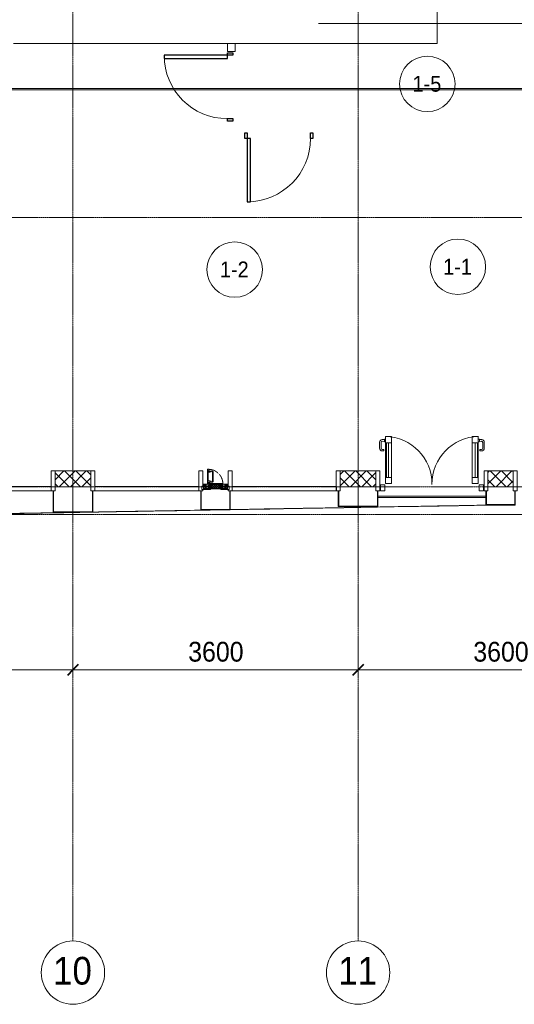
# Model space of a CAD drawing. Header units: millimetres. Extents: x 5617 to 113704, y 7718 to 156189.
# Tile 35 of 48: x 63501 to 69747, y 53364 to 65800. Entities that reach past the tile are written whole.
import ezdxf

# ---------------------------------------------------------------- set-up
doc = ezdxf.new("R2010")
doc.units = ezdxf.units.MM
for name, pattern in [('-D1-02х01', [3, 2, -1]), ('ADSK_Линия сетки', [25, 20, -2.5, 0, -2.5]), ('Линия сетки', [25, 20, -2.5, 0, -2.5])]:
    doc.linetypes.add(name, pattern=pattern)
for name, color, linetype, lineweight in [('Двери', 7, 'Continuous', 18), ('Импосты витража', 7, 'Continuous', 18), ('Каркас_Импост', 7, 'Continuous', 30), ('Колонны', 7, 'Continuous', 18), ('Марки помещений', 7, 'Continuous', 20), ('Ограждение', 7, 'Continuous', 18), ('Окна', 7, 'Continuous', 18), ('Оси', 7, 'Continuous', 9), ('Панели витража', 7, 'Continuous', 18), ('Перекрытия', 7, 'Continuous', 18), ('Поручни', 7, 'Continuous', 18), ('Размеры', 7, 'Continuous', 9), ('Размеры-100', 7, 'Continuous', 9), ('Стены', 7, 'Continuous', 18), ('Стены разрез', 7, 'Continuous', 40), ('Форма', 7, 'Continuous', 18), ('Формообразующий элемент-перекрытие', 7, 'Continuous', 18), ('Элементы узлов', 7, 'Continuous', 18)]:
    doc.layers.add(name, color=color, linetype=linetype, lineweight=lineweight)
doc.styles.add('Arial', font='arial.ttf', dxfattribs={"width": 0.9, "height": 250})
doc.styles.add('Arial_1', font='arial.ttf', dxfattribs={"width": 0.9, "height": 350})
doc.styles.add('Arial_3', font='arial.ttf', dxfattribs={"width": 0.9, "height": 200})
doc.dimstyles.new('Основной_2_5_мм', dxfattribs={"dimscale": 304.8, "dimtxt": 255.06485, "dimasz": 0.463911, "dimexe": 0.492126, "dimexo": 0.492126, "dimgap": 0.098425, "dimtad": 1, "dimdec": 0, "dimdsep": 46, "dimtxsty": 'Arial', "dimblk1": 'OBLIQUE', "dimblk2": 'OBLIQUE', "dimsah": 1, "dimcen": 0.09, "dimdle": 0.492126, "dimazin": 2, "dimtfac": 1, "dimtdec": 4, "dimtix": 1, "dimtmove": 0, "dimatfit": 3, "dimfxl": 1, "dimtvp": 1, "dimtolj": 1, "dimtzin": 0, "dimlwd": 20, "dimlwe": 20, "dimarcsym": 2})
pattern_1 = [(45, (0, 0), (-70.71068, 70.71068), []), (135, (0, 0), (-70.71068, -70.71068), [])]

# ---------------------------------------------------------------- blocks, each defined once
blk = doc.blocks.new('A_DOR_Door - Вн_3_Одинарная_900x2100-2781726-МКСС_K1_L02_4_800_')
at = {"layer": 'Двери', "color": 254, "lineweight": 30, "true_color": 0xcccccc}
for p, q in [((-430, 20), (-400, 20)), ((-430, -50), (-430, 20)), ((-400, 20), (-400, -50)), ((400, -50), (400, 20)), ((400, 20), (430, 20)), ((430, 20), (430, -50)), ((-400, -50), (-430, -50)), ((-400, -50), (-400, -850)), ((-360, -50), (-400, -50)), ((-400, -50), (-400, -850)), ((-360, -850), (-360, -50)), ((430, -50), (400, -50)), ((-400, -850), (-360, -850))]:
    blk.add_line(p, q, dxfattribs=at)
at = {"layer": 'Двери', "color": 254, "lineweight": 9, "true_color": 0xe5e5e5}
blk.add_arc((-400, -50), 800, 270, 0, dxfattribs=at)
blk = doc.blocks.new('135_SLK_K1_AR_rvt-1-МКСС_K1_L02_4_800_')
at = {"layer": 'Перекрытия', "color": 254, "true_color": 0xcccccc}
for p, q in [((51350, 67700), (51350, 65500)), ((48700, 65500), (46000, 65500)), ((51350, 65500), (48800, 65500))]:
    blk.add_line(p, q, dxfattribs=at)
at = {"layer": 'Стены', "color": 254, "true_color": 0xcccccc}
for p, q in [((49850, 65750), (51350, 65750)), ((52700, 65750), (49850, 65750)), ((49850, 65750), (52700, 65750)), ((51350, 65750), (49850, 65750)), ((49850, 65750), (49850, 65750)), ((49850, 65750), (49850, 65750)), ((48700, 65400), (48700, 65500)), ((48700, 65500), (48800, 65500)), ((48800, 65500), (48800, 65400)), ((48700, 65400), (48800, 65400))]:
    blk.add_line(p, q, dxfattribs=at)
at = {"layer": 'Двери', "color": 254, "lineweight": 18, "true_color": 0xcccccc, "rotation": 269.9999999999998}
blk.add_blockref('A_DOR_Door - Вн_3_Одинарная_900x2100-2781726-МКСС_K1_L02_4_800_', (48750, 64950), dxfattribs=at)
at = {"layer": 'Двери', "color": 254, "lineweight": 18, "true_color": 0xcccccc}
blk.add_blockref('A_DOR_Door - Вн_3_Одинарная_900x2100-2781726-МКСС_K1_L02_4_800_', (49350, 64350), dxfattribs=at)
blk = doc.blocks.new('System Panel - A_PAN_Glass-7449970-МКСС_K1_L02_4_800_')
at = {"layer": 'Панели витража', "color": 254, "lineweight": 5, "true_color": 0xcccccc}
for p, q in [((657.5, 0), (-657.5, 0)), ((-657.5, 0), (-657.5, -55)), ((657.5, -55), (657.5, 0)), ((-657.5, -55), (657.5, -55))]:
    blk.add_line(p, q, dxfattribs=at)
blk = doc.blocks.new('Rectangular Mullion - R_StandardFrame_50Wx250H-V22-МКСС_K1_L02_4_800_')
at = {"layer": 'Импосты витража', "color": 254, "lineweight": 5, "true_color": 0xcccccc}
for p, q in [((-25, 0), (-25, 250)), ((-25, 250), (25, 250)), ((25, 250), (25, 0)), ((0, 0), (-25, 0)), ((25, 0), (5, 0))]:
    blk.add_line(p, q, dxfattribs=at)
blk = doc.blocks.new('Rectangular Mullion - R_StandardFrame_50Wx250H-7449967-МКСС_K1_L02_4_800_')
at = {"layer": 'Импосты витража', "color": 254, "lineweight": 5, "true_color": 0xcccccc}
for p, q in [((-25, 0), (-25, 250)), ((-25, 250), (25, 250)), ((25, 250), (25, 0)), ((-5, 0), (-25, 0)), ((25, 0), (0, 0))]:
    blk.add_line(p, q, dxfattribs=at)
blk = doc.blocks.new('A_PAN_Створка - 383мм П-7_2-V26-МКСС_K1_L02_4_800_')
at = {"layer": 'Панели витража', "lineweight": 5, "true_color": 0xcccccc}
h = blk.add_hatch(dxfattribs=at)
h.set_pattern_fill('FP_7', color=254, style=0, pattern_type=2)
h.set_pattern_definition([(225, (48550, 59850), (14.1421356, -14.1421356), []), (315, (48550, 59850), (14.1421356, 14.1421356), [])])
h.paths.add_polyline_path([(-45, -32), (-55, -32), (-55, -34), (-57, -36), (-57, -61), (-55, -63), (-54, -83), (55, -82), (55, -63), (57, -61), (57, -36), (55, -34), (55, -32)])
at = {"layer": 'Окна', "color": 254, "lineweight": 5, "true_color": 0xcccccc}
for p, q in [((-68, -17), (-171, -17)), ((-171, -17), (-171, -57)), ((-171, -18), (-153, -18)), ((-171, -55), (-152, -55)), ((-171, -57), (-156, -57)), ((-153, -18), (-152, -20)), ((-153, -60), (-153, -74)), ((-153, -74), (-150, -74)), ((-152, -20), (-152, -74)), ((-150, -17), (-150, -29)), ((-132, -19), (-150, -19)), ((-150, -29), (-132, -29)), ((-150, -34), (-150, -68)), ((-136, -34), (-150, -34)), ((-136, -52), (-150, -52)), ((-150, -57), (-132, -57)), ((-150, -68), (-144, -68)), ((-150, -70), (-150, -74)), ((-145, -70), (-150, -70)), ((-150, -74), (-150, -84)), ((-150, -84), (-78, -84)), ((-149, -81), (-149, -83)), ((-144, -81), (-149, -81)), ((-149, -83), (-132, -83)), ((-145, -70), (-145, -80)), ((-144, -68), (-144, -81)), ((-137, -31), (-136, -35)), ((-132, -31), (-137, -31)), ((-137, -55), (-136, -51)), ((-132, -55), (-137, -55)), ((-132, -37), (-136, -35)), ((-132, -49), (-136, -51)), ((-132, -32), (-133, -34)), ((-133, -34), (-130, -35)), ((-133, -52), (-130, -50)), ((-132, -54), (-133, -52)), ((-132, -29), (-132, -19)), ((-132, -32), (-132, -31)), ((-132, -49), (-132, -37)), ((-132, -54), (-132, -55)), ((-132, -57), (-132, -83)), ((-131, -18), (-131, -29)), ((-121, -18), (-131, -18)), ((-131, -29), (-121, -29)), ((-131, -31), (-131, -33)), ((-121, -31), (-131, -31)), ((-129, -35), (-131, -33)), ((-129, -51), (-131, -53)), ((-131, -55), (-131, -53)), ((-121, -55), (-131, -55)), ((-131, -56), (-131, -63)), ((-131, -56), (-121, -56)), ((-121, -63), (-131, -63)), ((-131, -65), (-121, -65)), ((-131, -83), (-131, -65)), ((-131, -83), (-121, -83)), ((-130, -35), (-130, -50)), ((-130, -35), (-129, -35)), ((-130, -50), (-129, -51)), ((-122, -35), (-121, -33)), ((-118, -34), (-122, -35)), ((-122, -35), (-122, -50)), ((-122, -35), (-122, -35)), ((-122, -50), (-122, -51)), ((-118, -52), (-122, -50)), ((-122, -51), (-121, -53)), ((-121, -18), (-121, -29)), ((-121, -31), (-121, -33)), ((-121, -55), (-121, -53)), ((-121, -56), (-121, -63)), ((-121, -83), (-121, -65)), ((-120, -37), (-116, -35)), ((-120, -49), (-120, -37)), ((-120, -49), (-116, -51)), ((-119, -19), (-92, -19)), ((-119, -29), (-119, -19)), ((-92, -29), (-119, -29)), ((-119, -31), (-115, -31)), ((-119, -32), (-119, -31)), ((-119, -32), (-118, -34)), ((-119, -54), (-118, -52)), ((-119, -54), (-119, -55)), ((-119, -55), (-115, -55)), ((-119, -57), (-119, -83)), ((-92, -57), (-119, -57)), ((-119, -83), (-92, -83)), ((-115, -31), (-116, -35)), ((-115, -55), (-116, -51)), ((-94, -33), (-115, -33)), ((-94, -53), (-115, -53)), ((-90, -35), (-94, -33)), ((-90, -51), (-94, -53)), ((-92, -19), (-92, -29)), ((-92, -57), (-92, -83)), ((-74, -88), (-92, -88)), ((-92, -88), (-92, -92)), ((-92, -92), (91, -92)), ((-91, -19), (-91, -29)), ((-87, -19), (-91, -19)), ((-91, -29), (-86, -29)), ((-91, -57), (-86, -57)), ((-91, -63), (-91, -57)), ((-80, -63), (-91, -63)), ((-91, -65), (-91, -83)), ((-80, -65), (-91, -65)), ((-91, -83), (-80, -83)), ((-90, -32), (-90, -35)), ((-86, -32), (-90, -32)), ((-90, -35), (-90, -51)), ((-90, -52), (-90, -51)), ((-90, -52), (-89, -54)), ((-86, -54), (-89, -54)), ((-87, -20), (-87, -19)), ((-87, -20), (-87, -22)), ((-85, -20), (-87, -20)), ((-87, -22), (-86, -22)), ((-86, -18), (-86, -20)), ((-76, -18), (-86, -18)), ((-86, -22), (-86, -29)), ((-86, -29), (-86, -32)), ((-86, -54), (-78, -46)), ((-86, -57), (-86, -54)), ((-83, -20), (-85, -20)), ((-78, -84), (-85, -84)), ((-85, -84), (-85, -88)), ((-85, -88), (-78, -88)), ((-70, -34), (-83, -20)), ((-80, -61), (-80, -63)), ((-78, -61), (-80, -61)), ((-80, -66), (-80, -65)), ((-78, -66), (-80, -66)), ((-80, -81), (-78, -81)), ((-80, -83), (-80, -81)), ((-78, -84), (-78, -24)), ((-78, -24), (-68, -24)), ((-78, -37), (-70, -37)), ((-78, -46), (-78, -37)), ((-78, -66), (-78, -61)), ((-78, -88), (-78, -84)), ((-76, -22), (-76, -18)), ((-76, -22), (-76, -24)), ((-75, -22), (-76, -22)), ((-76, -24), (-73, -24)), ((-75, -18), (-75, -22)), ((-69, -18), (-75, -18)), ((-70, -63), (-74, -63)), ((-74, -63), (-74, -88)), ((-67, -29), (-73, -24)), ((-61, -24), (-70, -32)), ((-70, -32), (-70, -63)), ((-70, -37), (-70, -34)), ((-69, -22), (-69, -18)), ((-68, -22), (-69, -22)), ((-61, -24), (-68, -17)), ((-68, -17), (-68, -24)), ((-68, -22), (-68, -24)), ((-68, -24), (-65, -27)), ((-68, -24), (-65, -27)), ((-65, -27), (-67, -29)), ((-65, -27), (-61, -24)), ((61, -24), (-61, -24)), ((68, -17), (61, -24)), ((70, -32), (61, -24)), ((61, -24), (65, -27)), ((68, -24), (65, -27)), ((65, -27), (68, -24)), ((65, -27), (67, -29)), ((67, -29), (73, -24)), ((68, -24), (68, -17)), ((171, -17), (68, -17)), ((68, -22), (68, -24)), ((68, -22), (69, -22)), ((68, -24), (78, -24)), ((69, -18), (75, -18)), ((69, -22), (69, -18)), ((70, -34), (83, -20)), ((70, -63), (70, -32)), ((70, -37), (70, -34)), ((78, -37), (70, -37)), ((74, -63), (70, -63)), ((76, -24), (73, -24)), ((74, -88), (74, -63)), ((91, -88), (74, -88)), ((75, -18), (75, -22)), ((75, -22), (76, -22)), ((76, -18), (86, -18)), ((76, -22), (76, -18)), ((76, -22), (76, -24)), ((78, -24), (78, -84)), ((78, -46), (78, -37)), ((86, -54), (78, -46)), ((78, -61), (80, -61)), ((78, -66), (78, -61)), ((78, -66), (80, -66)), ((80, -81), (78, -81)), ((78, -88), (78, -84)), ((78, -84), (85, -84)), ((78, -84), (150, -84)), ((85, -88), (78, -88)), ((80, -61), (80, -63)), ((80, -63), (91, -63)), ((80, -65), (91, -65)), ((80, -66), (80, -65)), ((80, -83), (80, -81)), ((91, -83), (80, -83)), ((83, -20), (85, -20)), ((85, -20), (87, -20)), ((85, -84), (85, -88)), ((86, -18), (86, -20)), ((86, -22), (86, -29)), ((87, -22), (86, -22)), ((86, -29), (86, -32)), ((91, -29), (86, -29)), ((86, -32), (90, -32)), ((86, -54), (89, -54)), ((86, -57), (86, -54)), ((91, -57), (86, -57)), ((87, -19), (91, -19)), ((87, -20), (87, -19)), ((87, -20), (87, -22)), ((90, -52), (89, -54)), ((90, -32), (90, -35)), ((90, -35), (94, -33)), ((90, -35), (90, -51)), ((90, -51), (94, -53)), ((90, -52), (90, -51)), ((91, -19), (91, -29)), ((91, -63), (91, -57)), ((91, -65), (91, -83)), ((91, -92), (91, -88)), ((92, -19), (92, -29)), ((119, -19), (92, -19)), ((92, -29), (119, -29)), ((92, -57), (119, -57)), ((92, -57), (92, -83)), ((119, -83), (92, -83)), ((94, -33), (115, -33)), ((94, -53), (115, -53)), ((115, -31), (116, -35)), ((119, -31), (115, -31)), ((115, -55), (116, -51)), ((119, -55), (115, -55)), ((120, -37), (116, -35)), ((120, -49), (116, -51)), ((119, -32), (118, -34)), ((118, -34), (122, -35)), ((118, -52), (122, -50)), ((119, -54), (118, -52)), ((119, -29), (119, -19)), ((119, -32), (119, -31)), ((119, -54), (119, -55)), ((119, -57), (119, -83)), ((120, -49), (120, -37)), ((121, -18), (121, -29)), ((121, -18), (131, -18)), ((131, -29), (121, -29)), ((121, -31), (121, -33)), ((121, -31), (131, -31)), ((122, -35), (121, -33)), ((122, -51), (121, -53)), ((121, -55), (121, -53)), ((121, -55), (131, -55)), ((121, -56), (121, -63)), ((131, -56), (121, -56)), ((121, -63), (131, -63)), ((121, -83), (121, -65)), ((131, -65), (121, -65)), ((131, -83), (121, -83)), ((122, -35), (122, -50)), ((122, -35), (122, -35)), ((122, -50), (122, -51)), ((129, -35), (131, -33)), ((130, -35), (129, -35)), ((130, -50), (129, -51)), ((129, -51), (131, -53)), ((133, -34), (130, -35)), ((130, -35), (130, -50)), ((133, -52), (130, -50)), ((131, -18), (131, -29)), ((131, -31), (131, -33)), ((131, -55), (131, -53)), ((131, -56), (131, -63)), ((131, -83), (131, -65)), ((132, -19), (150, -19)), ((132, -29), (132, -19)), ((150, -29), (132, -29)), ((132, -31), (137, -31)), ((132, -32), (132, -31)), ((132, -32), (133, -34)), ((132, -37), (136, -35)), ((132, -49), (132, -37)), ((132, -49), (136, -51)), ((132, -54), (133, -52)), ((132, -54), (132, -55)), ((132, -55), (137, -55)), ((150, -57), (132, -57)), ((132, -57), (132, -83)), ((149, -83), (132, -83)), ((137, -31), (136, -35)), ((136, -34), (150, -34)), ((137, -55), (136, -51)), ((136, -52), (150, -52)), ((144, -68), (144, -81)), ((150, -68), (144, -68)), ((144, -81), (149, -81)), ((145, -70), (150, -70)), ((145, -70), (145, -80)), ((149, -81), (149, -83)), ((150, -17), (150, -29)), ((150, -34), (150, -68)), ((150, -70), (150, -74)), ((150, -84), (150, -74)), ((150, -74), (153, -74)), ((153, -18), (152, -20)), ((152, -20), (152, -74)), ((171, -55), (152, -55)), ((171, -18), (153, -18)), ((153, -74), (153, -60)), ((156, -57), (171, -57)), ((171, -57), (171, -17))]:
    blk.add_line(p, q, dxfattribs=at)
at = {"layer": 'Окна', "color": 7, "lineweight": 5, "true_color": 0xf4f4f4}
for p, q in [((40, -109), (31, -118)), ((31, -118), (31, -240)), ((39, -179), (39, -124)), ((41, -124), (39, -124)), ((70, -109), (40, -109)), ((41, -124), (43, -122)), ((45, -113), (42, -118)), ((42, -118), (43, -122)), ((46, -111), (45, -113)), ((63, -111), (46, -111)), ((64, -113), (63, -111)), ((64, -113), (67, -117)), ((67, -117), (69, -118)), ((69, -118), (69, -122)), ((69, -122), (71, -124)), ((70, -105), (70, -109)), ((95, -105), (70, -105)), ((71, -124), (89, -124)), ((74, -110), (74, -105)), ((89, -110), (74, -110)), ((89, -105), (89, -110)), ((89, -124), (91, -125)), ((93, -110), (93, -105)), ((98, -110), (93, -110)), ((95, -88), (95, -105)), ((100, -88), (95, -88)), ((98, -96), (95, -96)), ((98, -96), (98, -110)), ((100, -271), (100, -88)), ((40, -249), (31, -240)), ((39, -179), (39, -234)), ((41, -234), (39, -234)), ((41, -234), (43, -236)), ((42, -240), (43, -236)), ((45, -245), (42, -240)), ((46, -247), (45, -245)), ((63, -247), (46, -247)), ((64, -245), (63, -247)), ((64, -245), (67, -241)), ((67, -241), (69, -240)), ((69, -236), (71, -234)), ((69, -240), (69, -236)), ((71, -234), (89, -234)), ((74, -248), (74, -253)), ((89, -248), (74, -248)), ((89, -234), (91, -233)), ((89, -253), (89, -248)), ((91, -125), (91, -233)), ((93, -248), (93, -253)), ((98, -248), (93, -248)), ((98, -262), (98, -248)), ((70, -249), (40, -249)), ((70, -253), (70, -249)), ((95, -253), (70, -253)), ((95, -271), (95, -253)), ((98, -262), (95, -262)), ((100, -271), (95, -271))]:
    blk.add_line(p, q, dxfattribs=at)
at = {"layer": 'Окна', "color": 254, "lineweight": 5, "true_color": 0xcccccc}
for centre, start, end in [((-156, -60), 0, 90), ((156, -60), 90, 180)]:
    blk.add_arc(centre, 3, start, end, dxfattribs=at)
at = {"layer": 'Окна', "color": 254, "linetype": '-D1-02х01', "lineweight": 5, "true_color": 0xcccccc}
blk.add_arc((91, -88), 183, 181.4091, 271.1445, dxfattribs=at)
at = {"layer": 'Элементы узлов', "color": 254, "lineweight": 5, "true_color": 0xcccccc}
for p, q in [((-92, -88), (-74, -88)), ((-92, -92), (-92, -88)), ((-92, -92), (91, -92)), ((-83, -90), (-83, -88)), ((-83, -90), (-69, -90)), ((-74, -63), (-70, -63)), ((-74, -88), (-74, -63)), ((-69, -67), (-74, -67)), ((-74, -82), (-69, -82)), ((-69, -86), (-74, -86)), ((-70, -32), (-61, -24)), ((-70, -63), (-70, -32)), ((-69, -82), (-69, -67)), ((-69, -90), (-69, -86)), ((-68, -38), (-66, -37)), ((-68, -56), (-68, -38)), ((-66, -57), (-68, -56)), ((-62, -63), (-68, -63)), ((-68, -63), (-68, -89)), ((-68, -89), (-67, -90)), ((-67, -90), (-57, -90)), ((-66, -37), (-61, -35)), ((-66, -57), (-62, -59)), ((-62, -59), (-61, -61)), ((-62, -65), (-62, -63)), ((-60, -68), (-62, -65)), ((61, -24), (-61, -24)), ((-61, -35), (-57, -36)), ((-61, -61), (-57, -61)), ((-56, -68), (-60, -68)), ((-55, -34), (-57, -36)), ((-55, -34), (-57, -36)), ((-57, -36), (-57, -61)), ((-57, -61), (-55, -63)), ((-57, -61), (-55, -64)), ((-57, -90), (-56, -89)), ((-56, -89), (-56, -68)), ((-55, -26), (-54, -25)), ((-55, -30), (-55, -26)), ((-54, -31), (-55, -30)), ((55, -32), (-55, -32)), ((-55, -32), (-55, -34)), ((-55, -34), (-55, -32)), ((0, -32), (-55, -32)), ((-55, -63), (-55, -82)), ((-55, -64), (-55, -82)), ((-55, -82), (-54, -83)), ((-55, -82), (-54, -83)), ((-55, -86), (-54, -85)), ((-55, -89), (-55, -86)), ((-54, -90), (-55, -89)), ((-54, -25), (54, -25)), ((54, -31), (-54, -31)), ((-54, -83), (54, -83)), ((54, -83), (-54, -83)), ((-54, -85), (54, -85)), ((54, -90), (-54, -90)), ((0, -32), (55, -32)), ((55, -26), (54, -25)), ((54, -31), (55, -30)), ((54, -83), (55, -82)), ((55, -82), (54, -83)), ((55, -86), (54, -85)), ((54, -90), (55, -89)), ((55, -30), (55, -26)), ((55, -34), (55, -32)), ((55, -34), (55, -32)), ((57, -36), (55, -34)), ((55, -34), (57, -36)), ((55, -63), (57, -61)), ((57, -61), (55, -64)), ((55, -82), (55, -63)), ((55, -64), (55, -82)), ((55, -89), (55, -86)), ((56, -68), (60, -68)), ((56, -89), (56, -68)), ((57, -90), (56, -89)), ((61, -35), (57, -36)), ((57, -61), (57, -36)), ((61, -61), (57, -61)), ((67, -90), (57, -90)), ((60, -68), (62, -65)), ((70, -32), (61, -24)), ((66, -37), (61, -35)), ((62, -59), (61, -61)), ((66, -57), (62, -59)), ((62, -63), (68, -63)), ((62, -65), (62, -63)), ((68, -38), (66, -37)), ((66, -57), (68, -56)), ((68, -89), (67, -90)), ((68, -56), (68, -38)), ((68, -63), (68, -89)), ((69, -67), (74, -67)), ((69, -82), (69, -67)), ((74, -82), (69, -82)), ((69, -86), (74, -86)), ((69, -90), (69, -86)), ((83, -90), (69, -90)), ((70, -63), (70, -32)), ((74, -63), (70, -63)), ((74, -88), (74, -63)), ((91, -88), (74, -88)), ((83, -90), (83, -88)), ((91, -92), (91, -88))]:
    blk.add_line(p, q, dxfattribs=at)
blk = doc.blocks.new('Rectangular Mullion - R_StandardFrame_50Wx250H-V23-МКСС_K1_L02_4_800_')
at = {"layer": 'Импосты витража', "color": 254, "lineweight": 5, "true_color": 0xcccccc}
for p, q in [((-25, 0), (-25, 250)), ((-25, 250), (25, 250)), ((25, 250), (25, 57)), ((0, 0), (-25, 0)), ((25, 0), (5, 0)), ((25, 17), (25, 0))]:
    blk.add_line(p, q, dxfattribs=at)
blk = doc.blocks.new('Rectangular Mullion - R_StandardFrame_50Wx250H-V24-МКСС_K1_L02_4_800_')
at = {"layer": 'Импосты витража', "color": 254, "lineweight": 5, "true_color": 0xcccccc}
for p, q in [((-25, 57), (-25, 250)), ((-25, 250), (25, 250)), ((25, 250), (25, 0)), ((-25, 0), (-25, 17)), ((-5, 0), (-25, 0)), ((25, 0), (0, 0))]:
    blk.add_line(p, q, dxfattribs=at)
blk = doc.blocks.new('A_PAN_ALU_Door_Double - EXT_1_Double_EQ-7450710-МКСС_K1_L02_4_800_')
at = {"layer": 'Двери', "color": 254, "lineweight": 5, "true_color": 0xcccccc}
for p, q in [((-585, -169), (-585, -604)), ((-576, -169), (-547, -169)), ((-576, -169), (-576, -604)), ((-547, -604), (-547, -169)), ((-509, -604), (-509, -169)), ((509, -604), (509, -169)), ((547, -604), (547, -169)), ((576, -169), (547, -169)), ((576, -169), (576, -604)), ((585, -169), (585, -604)), ((-576, -604), (-547, -604)), ((576, -604), (547, -604))]:
    blk.add_line(p, q, dxfattribs=at)
at = {"layer": 'Двери', "color": 254, "lineweight": 5, "true_color": 0xe5e5e5}
for p, q in [((-661, -612), (-661, -538)), ((-641, -538), (-641, -610)), ((-626, -503), (-606, -503)), ((-606, -523), (-626, -523)), ((-606, -503), (-606, -523)), ((-596, -620), (-585, -620)), ((596, -620), (585, -620)), ((626, -503), (606, -503)), ((606, -503), (606, -523)), ((606, -523), (626, -523)), ((641, -538), (641, -610)), ((661, -612), (661, -538)), ((-599, -648), (-628, -647)), ((-626, -625), (-599, -624)), ((-599, -650), (-599, -622)), ((-585, -652), (-596, -652)), ((585, -652), (596, -652)), ((599, -650), (599, -622)), ((626, -625), (599, -624)), ((599, -648), (628, -647))]:
    blk.add_line(p, q, dxfattribs=at)
for centre, radius, start, end in [((-597, -88), 597, 270.9377, 0.7032), ((597, -88), 597, 179.2968, 269.0623), ((-626, -538), 35, 90, 180), ((-626, -612), 35, 180, 267.8055), ((-626, -538), 15, 90, 180), ((-626, -610), 15, 180, 272.1944), ((-596, -622), 2.5, 90, 180), ((596, -622), 2.5, 0, 90), ((626, -538), 35, 0, 90), ((626, -538), 15, 0, 90), ((626, -610), 15, 267.8056, 0), ((626, -612), 35, 272.1945, 0), ((-596, -650), 2.5, 180, 270), ((596, -650), 2.5, 270, 0)]:
    blk.add_arc(centre, radius, start, end, dxfattribs=at)
at = {"layer": 'Каркас_Импост', "color": 254, "lineweight": 5, "true_color": 0xcccccc}
for p, q in [((-509, -91), (-585, -91)), ((-585, -91), (-585, -169)), ((-509, -169), (-509, -91)), ((509, -91), (585, -91)), ((509, -169), (509, -91)), ((585, -91), (585, -169)), ((-585, -169), (-509, -169)), ((585, -169), (509, -169)), ((-509, -604), (-585, -604)), ((-585, -604), (-585, -685)), ((-509, -685), (-509, -604)), ((509, -604), (585, -604)), ((509, -685), (509, -604)), ((585, -604), (585, -685)), ((-585, -685), (-509, -685)), ((585, -685), (509, -685))]:
    blk.add_line(p, q, dxfattribs=at)
at = {"layer": 'Панели витража', "color": 254, "lineweight": 5, "true_color": 0xcccccc}
for p, q in [((-652, 0), (-597, 0)), ((-652, -75), (-652, 0)), ((-597, 0), (-597, -75)), ((-597, -75), (-652, -75)), ((597, -75), (597, 0)), ((597, 0), (652, 0)), ((652, -75), (597, -75)), ((652, 0), (652, -75))]:
    blk.add_line(p, q, dxfattribs=at)
blk = doc.blocks.new('Ограждение - Ограждение-5301030-МКСС_K1_L02_4_800_')
at = {"layer": 'Поручни', "color": 254, "lineweight": 5, "true_color": 0xcccccc}
for p, q in [((37615, -116.5), (36250, -116.5)), ((37615, -133.5), (36250, -133.5))]:
    blk.add_line(p, q, dxfattribs=at)
blk = doc.blocks.new('A_SLK_PAN_Type1 - Прямой тип панели-6617298-МКСС_K1_L02_4_800_')
at = {"layer": 'Колонны', "color": 254, "lineweight": 5, "true_color": 0xcccccc}
for p, q in [((-245, 0), (-250, 0)), ((-250, 0), (-250, -270)), ((-245, -265), (-245, 0)), ((245, 0), (245, -265)), ((250, 0), (245, 0)), ((250, -270), (250, 0)), ((-250, -270), (250, -270)), ((245, -265), (-245, -265))]:
    blk.add_line(p, q, dxfattribs=at)
blk = doc.blocks.new('A_SLK_PAN_Type1 - Прямой тип панели-6617299-МКСС_K1_L02_4_800_')
at = {"layer": 'Колонны', "color": 254, "lineweight": 5, "true_color": 0xcccccc}
for p, q in [((-245, 0), (-250, 0)), ((-250, 0), (-250, -200)), ((-245, -195), (-245, 0)), ((245, 0), (245, -195)), ((250, 0), (245, 0)), ((250, -200), (250, 0)), ((-250, -200), (250, -200)), ((245, -195), (-245, -195))]:
    blk.add_line(p, q, dxfattribs=at)
blk = doc.blocks.new('A_SLK_PAN_Type1 - Прямой тип панели Ф-1_1-7441461-МКСС_K1_L02_4_800_')
at = {"layer": 'Колонны', "color": 254, "lineweight": 5, "true_color": 0xcccccc}
for p, q in [((-180, 0), (-185, 0)), ((-185, 0), (-185, -240)), ((-180, -235), (-180, 0)), ((180, 0), (180, -235)), ((185, 0), (180, 0)), ((185, -240), (185, 0)), ((-185, -240), (185, -240)), ((180, -235), (-180, -235))]:
    blk.add_line(p, q, dxfattribs=at)
blk = doc.blocks.new('A_SLK_PAN_Type1 - Прямой тип панели-6617306-МКСС_K1_L02_4_800_')
at = {"layer": 'Колонны', "color": 254, "lineweight": 5, "true_color": 0xcccccc}
for p, q in [((-180, 0), (-185, 0)), ((-185, 0), (-185, -180)), ((-180, -175), (-180, 0)), ((180, 0), (180, -175)), ((185, 0), (180, 0)), ((185, -180), (185, 0)), ((-185, -180), (185, -180)), ((180, -175), (-180, -175))]:
    blk.add_line(p, q, dxfattribs=at)
blk = doc.blocks.new('135_SLK_K1_AR_FCD_rvt-1-МКСС_K1_L02_4_800_')
at = {"layer": 'Стены разрез', "lineweight": 5, "true_color": 0xcccccc}
h = blk.add_hatch(dxfattribs=at)
h.set_pattern_fill('FP_4', color=254, style=0, pattern_type=2)
h.set_pattern_definition(pattern_1)
h.paths.add_polyline_path([(46525, 59900), (46975, 59900), (46975, 60100), (46525, 60100)])
h = blk.add_hatch(dxfattribs=at)
h.set_pattern_fill('FP_4', color=254, style=0, pattern_type=2)
h.set_pattern_definition(pattern_1)
h.paths.add_polyline_path([(50125, 59900), (50575, 59900), (50575, 60100), (50125, 60100)])
h = blk.add_hatch(dxfattribs=at)
h.set_pattern_fill('FP_4', color=254, style=0, pattern_type=2)
h.set_pattern_definition(pattern_1)
h.paths.add_polyline_path([(51990, 59900), (52310, 59900), (52310, 60100), (51990, 60100), (51990, 60015)])
at = {"layer": 'Стены разрез', "color": 254, "lineweight": 9, "true_color": 0xcccccc}
for p, q in [((46975, 60100), (46525, 60100)), ((46525, 60100), (46525, 59900)), ((46975, 59900), (46975, 60100)), ((50575, 60100), (50125, 60100)), ((50125, 60100), (50125, 59900)), ((50575, 59900), (50575, 60100)), ((52310, 60100), (51990, 60100)), ((51990, 60100), (51990, 59900)), ((52310, 59900), (52310, 60100)), ((46525, 59900), (46975, 59900)), ((50125, 59900), (50575, 59900)), ((51990, 59900), (52310, 59900))]:
    blk.add_line(p, q, dxfattribs=at)
at = {"layer": 'Форма', "color": 254, "lineweight": 5, "true_color": 0xcccccc}
blk.add_line((52700, 64930), (44875, 64930), dxfattribs=at)
at = {"layer": 'Форма', "color": 254, "lineweight": 9, "true_color": 0xcccccc}
blk.add_line((57600, 64913), (39500, 64913), dxfattribs=at)
at = {"layer": 'Форма', "color": 254, "lineweight": 5, "true_color": 0xcccccc}
for points in [[(32600, 59351), (37824, 59413), (43846, 59524), (48686, 59610)], [(48736, 59611), (49945, 59632), (51079, 59653), (52109, 59670)]]:
    blk.add_open_spline(points, degree=3, dxfattribs=at)
at = {"layer": 'Форма', "color": 254, "lineweight": 9, "true_color": 0xcccccc}
for points, knots in [([(36200, 59401), (36260, 59402), (36522, 59406), (37189, 59416), (38199, 59432), (39210, 59448), (39917, 59459), (40321, 59466), (40624, 59471), (40928, 59476), (41231, 59481), (41534, 59486), (41938, 59493), (42443, 59501), (42948, 59510), (43353, 59517), (43757, 59524), (44262, 59533), (45070, 59547), (45958, 59563), (46644, 59575), (46925, 59580)], [-0.4936756, -0.4936756, -0.4936756, -0.4936756, -0.4895105, -0.4755245, -0.4475524, -0.4195804, -0.4055944, -0.3986014, -0.3916084, -0.3846154, -0.3776224, -0.3706294, -0.3636364, -0.3496503, -0.3356643, -0.3286713, -0.3216783, -0.3076923, -0.2937063, -0.2657343, -0.2462586, -0.2462586, -0.2462586, -0.2462586]), ([(47000, 59581), (47098, 59583), (47636, 59593), (48174, 59602), (48614, 59610)], [-0.24452877, -0.24452877, -0.24452877, -0.24452877, -0.23776224, -0.20730035, -0.20730035, -0.20730035, -0.20730035]), ([(48735, 59612), (49063, 59618), (49795, 59631), (50903, 59650), (51684, 59664), (52061, 59670)], [-0.20450301, -0.20450301, -0.20450301, -0.20450301, -0.18181818, -0.15384615, -0.12777192, -0.12777192, -0.12777192, -0.12777192])]:
    blk.add_open_spline(points, degree=3, knots=knots, dxfattribs=at)
at = {"layer": 'Формообразующий элемент-перекрытие', "color": 254, "lineweight": 5, "true_color": 0xcccccc}
blk.add_line((44875, 64930), (52700, 64930), dxfattribs=at)
for points in [[(46836, 59577), (46746, 59575), (46656, 59574), (46566, 59572)], [(47293, 59585), (47177, 59583), (47061, 59581), (46945, 59579)], [(47732, 59593), (47589, 59590), (47445, 59588), (47302, 59585)], [(48122, 59600), (48080, 59599), (48039, 59598), (47997, 59598)], [(48484, 59606), (48452, 59606), (48419, 59605), (48387, 59605)], [(48905, 59614), (48881, 59613), (48856, 59613), (48832, 59613)], [(49294, 59621), (49255, 59620), (49216, 59619), (49176, 59619)], [(49647, 59627), (49606, 59626), (49564, 59626), (49523, 59625)], [(49989, 59633), (49952, 59633), (49915, 59632), (49877, 59631)], [(50325, 59639), (50312, 59639), (50299, 59639), (50286, 59638)], [(50758, 59647), (50724, 59646), (50690, 59646), (50656, 59645)], [(51110, 59653), (51068, 59652), (51026, 59651), (50983, 59651)], [(51442, 59659), (51397, 59658), (51352, 59657), (51308, 59656)], [(51766, 59664), (51720, 59663), (51674, 59663), (51628, 59662)], [(52085, 59670), (52039, 59669), (51992, 59668), (51945, 59667)], [(46456, 59570), (46333, 59568), (46210, 59566), (46087, 59564)]]:
    blk.add_open_spline(points, degree=3, dxfattribs=at)
at = {"layer": 'Импосты витража', "color": 254, "lineweight": 5, "true_color": 0xcccccc, "extrusion": (0, 0, -1)}
for name, p in [('Rectangular Mullion - R_StandardFrame_50Wx250H-7449967-МКСС_K1_L02_4_800_', (-46500, 59850)), ('Rectangular Mullion - R_StandardFrame_50Wx250H-V22-МКСС_K1_L02_4_800_', (-47000, 59850)), ('Rectangular Mullion - R_StandardFrame_50Wx250H-V24-МКСС_K1_L02_4_800_', (-48365, 59850)), ('Rectangular Mullion - R_StandardFrame_50Wx250H-V23-МКСС_K1_L02_4_800_', (-48735, 59850)), ('Rectangular Mullion - R_StandardFrame_50Wx250H-7449967-МКСС_K1_L02_4_800_', (-50100, 59850)), ('Rectangular Mullion - R_StandardFrame_50Wx250H-V22-МКСС_K1_L02_4_800_', (-50600, 59850)), ('Rectangular Mullion - R_StandardFrame_50Wx250H-7449967-МКСС_K1_L02_4_800_', (-51965, 59850)), ('Rectangular Mullion - R_StandardFrame_50Wx250H-V22-МКСС_K1_L02_4_800_', (-52335, 59850))]:
    blk.add_blockref(name, p, dxfattribs=at)
at = {"layer": 'Колонны', "color": 254, "lineweight": 5, "true_color": 0xcccccc}
for name, p in [('A_SLK_PAN_Type1 - Прямой тип панели-6617298-МКСС_K1_L02_4_800_', (46750, 59850)), ('A_SLK_PAN_Type1 - Прямой тип панели Ф-1_1-7441461-МКСС_K1_L02_4_800_', (48550, 59850)), ('A_SLK_PAN_Type1 - Прямой тип панели-6617299-МКСС_K1_L02_4_800_', (50350, 59850)), ('A_SLK_PAN_Type1 - Прямой тип панели-6617306-МКСС_K1_L02_4_800_', (52150, 59850))]:
    blk.add_blockref(name, p, dxfattribs=at)
at = {"layer": 'Ограждение', "color": 254, "lineweight": 5, "true_color": 0xcccccc}
blk.add_blockref('Ограждение - Ограждение-5301030-МКСС_K1_L02_4_800_', (14350, 59900), dxfattribs=at)
at = {"layer": 'Панели витража', "color": 254, "lineweight": 5, "true_color": 0xcccccc, "rotation": 180}
for name, p in [('A_PAN_ALU_Door_Double - EXT_1_Double_EQ-7450710-МКСС_K1_L02_4_800_', (51283, 59850)), ('A_PAN_Створка - 383мм П-7_2-V26-МКСС_K1_L02_4_800_', (48550, 59850)), ('System Panel - A_PAN_Glass-7449970-МКСС_K1_L02_4_800_', (45818, 59850)), ('System Panel - A_PAN_Glass-7449970-МКСС_K1_L02_4_800_', (47683, 59850)), ('System Panel - A_PAN_Glass-7449970-МКСС_K1_L02_4_800_', (49418, 59850))]:
    blk.add_blockref(name, p, dxfattribs=at)
blk = doc.blocks.new('Ось сетки - Круг_Ø8 мм-6577-МКСС_K1_L02_4_800_')
at = {"layer": 'Оси', "lineweight": 20}
for start, end in [(360, 180), (180, 360)]:
    blk.add_arc((0, 0), 4, start, end, dxfattribs=at)
blk = doc.blocks.new('050_Марка_Помещение - Номер-620969-МКСС_K1_L02_4_800_')
at = {"layer": 'Марки помещений'}
blk.add_circle((0, 0), 3.5, dxfattribs=at)
blk = doc.blocks.new('DIMBLOCK12-МКСС_K1_L02_4_800_')
at = {"layer": 'Размеры-100', "lineweight": 20, "transparency": 16777216}
for p, q in [((60574, 57587), (60574, 57737)), ((64174, 57587), (64174, 57737)), ((60574, 57587), (64174, 57587)), ((60574, 57587), (60574, 57537)), ((64174, 57587), (64174, 57537))]:
    blk.add_line(p, q, dxfattribs=at)
at = {"layer": 'Размеры-100', "lineweight": 40, "transparency": 16777216}
for p, q in [((60574, 57587), (60503, 57517)), ((60574, 57587), (60645, 57658)), ((64174, 57587), (64103, 57517)), ((64174, 57587), (64245, 57658))]:
    blk.add_line(p, q, dxfattribs=at)
at = {"layer": 'Размеры-100', "color": 0, "lineweight": 20, "transparency": 16777216, "insert": (62029, 57942), "char_height": 250, "width": 828.76, "attachment_point": 1, "line_spacing_factor": 0.941778, "style": 'Arial'}
blk.add_mtext('3600', dxfattribs=at)
blk = doc.blocks.new('_Oblique')
at = {"color": 0, "linetype": 'ByBlock', "lineweight": -2}
blk.add_line((-0.5, -0.5), (0.5, 0.5), dxfattribs=at)
blk = doc.blocks.new('DIMBLOCK13-МКСС_K1_L02_4_800_')
at = {"layer": 'Размеры-100', "lineweight": 20, "transparency": 16777216}
for p, q in [((64174, 57587), (64174, 57737)), ((67774, 57587), (67774, 57737)), ((64174, 57587), (67774, 57587)), ((64174, 57587), (64174, 57537)), ((67774, 57587), (67774, 57537))]:
    blk.add_line(p, q, dxfattribs=at)
at = {"layer": 'Размеры-100', "lineweight": 40, "transparency": 16777216}
for p, q in [((64174, 57587), (64103, 57517)), ((64174, 57587), (64245, 57658)), ((67774, 57587), (67703, 57517)), ((67774, 57587), (67845, 57658))]:
    blk.add_line(p, q, dxfattribs=at)
at = {"layer": 'Размеры-100', "color": 0, "lineweight": 20, "transparency": 16777216, "insert": (65629, 57942), "char_height": 250, "width": 828.76, "attachment_point": 1, "line_spacing_factor": 0.941778, "style": 'Arial'}
blk.add_mtext('3600', dxfattribs=at)
blk = doc.blocks.new('DIMBLOCK14-МКСС_K1_L02_4_800_')
at = {"layer": 'Размеры-100', "lineweight": 20, "transparency": 16777216}
for p, q in [((67774, 57587), (67774, 57737)), ((71374, 57587), (71374, 57737)), ((67774, 57587), (71374, 57587)), ((67774, 57587), (67774, 57537)), ((71374, 57587), (71374, 57537))]:
    blk.add_line(p, q, dxfattribs=at)
at = {"layer": 'Размеры-100', "lineweight": 40, "transparency": 16777216}
for p, q in [((67774, 57587), (67703, 57517)), ((67774, 57587), (67845, 57658)), ((71374, 57587), (71303, 57517)), ((71374, 57587), (71445, 57658))]:
    blk.add_line(p, q, dxfattribs=at)
at = {"layer": 'Размеры-100', "color": 0, "lineweight": 20, "transparency": 16777216, "insert": (69229, 57942), "char_height": 250, "width": 828.76, "attachment_point": 1, "line_spacing_factor": 0.941778, "style": 'Arial'}
blk.add_mtext('3600', dxfattribs=at)

msp = doc.modelspace()

# ---------------------------------------------------------------- linework, layer by layer
at = {"layer": 'Оси', "linetype": 'Линия сетки'}
for p, q in [((64174.1, 54163.6), (64174.1, 82700)), ((67774.1, 54163.6), (67774.1, 82700))]:
    msp.add_line(p, q, dxfattribs=at)
at = {"layer": 'Оси', "linetype": 'ADSK_Линия сетки'}
for p, q in [((80704.2, 63300), (26311.9, 63300)), ((80704.2, 59900), (26311.9, 59900)), ((80704.2, 59550), (26311.9, 59550))]:
    msp.add_line(p, q, dxfattribs=at)

# ---------------------------------------------------------------- block references
at = {"lineweight": 5}
for name in ['135_SLK_K1_AR_FCD_rvt-1-МКСС_K1_L02_4_800_', '135_SLK_K1_AR_rvt-1-МКСС_K1_L02_4_800_']:
    msp.add_blockref(name, (17424.1, 0), dxfattribs=at)
at = {"layer": 'Марки помещений', "xscale": 99.99999999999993, "yscale": 99.99999999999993, "zscale": 99.99999999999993}
for p in [(68648.1, 64988.7), (66216.1, 62644.1), (69034.2, 62678.7)]:
    msp.add_blockref('050_Марка_Помещение - Номер-620969-МКСС_K1_L02_4_800_', p, dxfattribs=at)
at = {"layer": 'Оси', "lineweight": 20, "xscale": 99.99999999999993, "yscale": 99.99999999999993, "zscale": 99.99999999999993}
for p in [(64174.1, 53763.6), (67774.1, 53763.6)]:
    msp.add_blockref('Ось сетки - Круг_Ø8 мм-6577-МКСС_K1_L02_4_800_', p, dxfattribs=at)

# ---------------------------------------------------------------- texts
at = {"layer": 'Марки помещений', "lineweight": 9, "char_height": 200, "width": 447.342, "attachment_point": 1, "style": 'Arial_3'}
for s, insert in [('1-5', (68461.6, 65090.4)), ('1-2', (66029.5, 62745.8)), ('1-1', (68847.7, 62780.4))]:
    msp.add_mtext(s, dxfattribs=dict(at, insert=insert))
at = {"layer": 'Оси', "char_height": 350, "width": 606.076, "attachment_point": 1, "style": 'Arial_1'}
for s, insert in [('10', (63923.5, 53962.6)), ('11', (67523.5, 53962.6))]:
    msp.add_mtext(s, dxfattribs=dict(at, insert=insert))

# ---------------------------------------------------------------- dimensions: what is measured, and where the dimension line sits
at = {"layer": 'Размеры', "lineweight": 20}
for base, p1, p2, picture, middle in [((64174.1, 57587.5), (60574.1, 57687.5), (64174.1, 57687.5), 'DIMBLOCK12-МКСС_K1_L02_4_800_', (62374.1, 57745.2)), ((67774.1, 57587.5), (64174.1, 57687.5), (67774.1, 57687.5), 'DIMBLOCK13-МКСС_K1_L02_4_800_', (65974.1, 57745.2)), ((71374.1, 57587.5), (67774.1, 57687.5), (71374.1, 57687.5), 'DIMBLOCK14-МКСС_K1_L02_4_800_', (69574.1, 57745.2))]:
    dim = msp.add_linear_dim(base=base, p1=p1, p2=p2, dimstyle='Основной_2_5_мм', override={"dimpost": '<>', "dimfxl": 3600}, dxfattribs=at)
    dim.commit()
    dim.dimension.update_dxf_attribs({"geometry": picture, "text_midpoint": middle})

doc.saveas('drawing.dxf')
